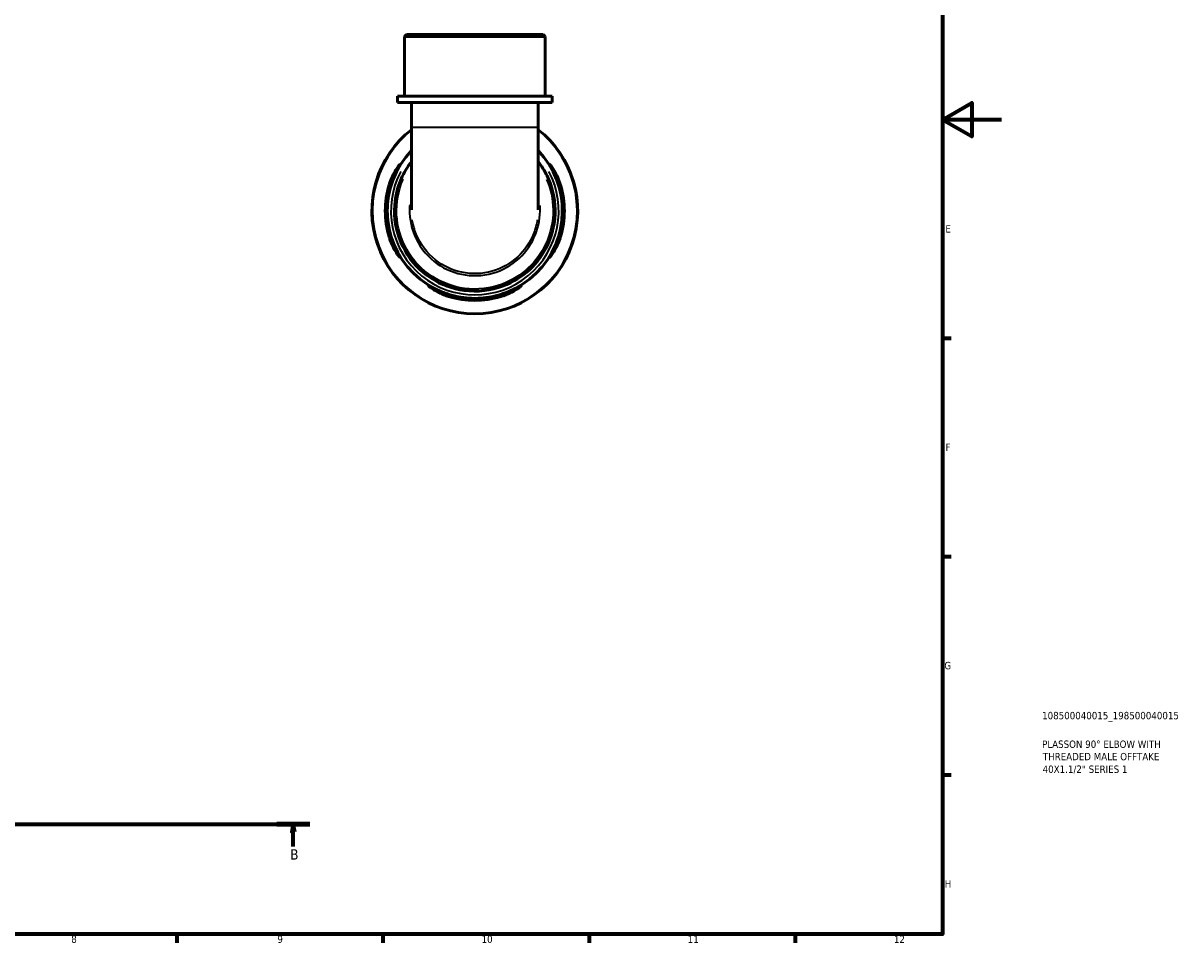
# Model space of a CAD drawing. Header units: millimetres. Extents: x 0 to 902, y 0 to 861.
# Tile 5 of 6: x 508 to 902, y 17 to 330. Entities that reach past the tile are written whole.
import ezdxf

# ---------------------------------------------------------------- set-up
doc = ezdxf.new("R2010")
doc.units = ezdxf.units.MM
doc.linetypes.add('CHAIN', pattern=[0.7087, 0.4724, -0.0591, 0.1181, -0.0591])
for name, color, linetype, lineweight in [('Border (ISO)', 7, 'Continuous', 70), ('Section Line (ISO)', 7, 'CHAIN', 70), ('Title (ISO)', 7, 'Continuous', 50), ('Visible (ISO)', 7, 'Continuous', 50), ('Visible Narrow (ISO)', 7, 'Continuous', 35)]:
    doc.layers.add(name, color=color, linetype=linetype, lineweight=lineweight)
doc.styles.add('Label Text (ISO)', font='tahoma.ttf')
doc.styles.add('Note Text (ISO)', font='tahoma.ttf')

# ---------------------------------------------------------------- blocks, each defined once
blk = doc.blocks.new('Borders Default Border')
at = {"layer": 'Border (ISO)'}
for p, q in [((821, 222.75), (823.9, 222.75)), ((821, 148.5), (823.9, 148.5)), ((821, 74.25), (823.9, 74.25)), ((560.67, 20), (560.67, 17.1)), ((630.75, 20), (630.75, 17.1)), ((700.83, 20), (700.83, 17.1)), ((770.92, 20), (770.92, 17.1))]:
    blk.add_line(p, q, dxfattribs=at)
at = {"layer": 'Border (ISO)', "flags": 128}
for points in [[(20, 20), (20, 574), (821, 574), (821, 20), (20, 20)], [(841, 297), (821, 297), (831, 302.77), (831, 291.23), (821, 297)]]:
    blk.add_lwpolyline(points, dxfattribs=at)
at = {"layer": 'Border (ISO)', "color": 232, "true_color": 0xca0064, "char_height": 2.5, "attachment_point": 7, "style": 'Note Text (ISO)'}
for s, insert in [('E', (821.94, 258.63)), ('F', (822, 184.38)), ('G', (821.61, 110.08)), ('H', (821.74, 35.88)), ('8', (524.81, 17.04)), ('9', (594.88, 17.05)), ('10', (664.29, 17.05)), ('11', (734.37, 17.1)), ('12', (804.46, 17.1))]:
    blk.add_mtext(s, dxfattribs=dict(at, insert=insert))
blk = doc.blocks.new('Title Blocks ISO')
at = {"layer": 'Title (ISO)', "color": 232, "true_color": 0xca0064, "style": 'Note Text (ISO)'}
for tag, p in [('PART_NUMBER_001', (33.84, 73.13)), ('DESCRIPTION_001', (33.84, 63.4)), ('DESCRIPTION_002', (34.09, 59.18)), ('DESCRIPTION_003', (34.02, 54.9))]:
    blk.add_attdef(tag, p, '', height=2.5, dxfattribs=at)
blk = doc.blocks.new('2dTransSection0')
at = {"layer": 'Section Line (ISO)', "linetype": 'CHAIN'}
blk.add_line((259.74, 57.4), (605.86, 57.4), dxfattribs=at)
at = {"layer": 'Section Line (ISO)', "linetype": 'Continuous', "lineweight": 140}
for p, q in [((259.74, 57.4), (270.89, 57.4)), ((594.72, 57.4), (605.86, 57.4))]:
    blk.add_line(p, q, dxfattribs=at)
at = {"layer": 'Section Line (ISO)', "linetype": 'Continuous'}
for p, q in [((265.31, 57.4), (264.81, 54.9)), ((265.31, 54.9), (265.31, 57.4)), ((265.81, 54.9), (265.31, 57.4)), ((600.29, 57.4), (599.79, 54.9)), ((600.29, 54.9), (600.29, 57.4)), ((600.79, 54.9), (600.29, 57.4)), ((264.81, 54.9), (265.81, 54.9)), ((265.31, 49.91), (265.31, 54.9)), ((599.79, 54.9), (600.79, 54.9)), ((600.29, 49.91), (600.29, 54.9))]:
    blk.add_line(p, q, dxfattribs=at)
at = {"layer": 'Section Line (ISO)', "linetype": 'Continuous', "flags": 128}
for points in [[(265.81, 54.9), (265.31, 57.4), (264.81, 54.9), (265.81, 54.9)], [(600.79, 54.9), (600.29, 57.4), (599.79, 54.9), (600.79, 54.9)]]:
    blk.add_lwpolyline(points, dxfattribs=at)
at = {"layer": 'Section Line (ISO)'}
for points in [[(265.81, 54.9), (265.31, 57.4), (264.81, 54.9), (265.81, 54.9)], [(600.79, 54.9), (600.29, 57.4), (599.79, 54.9), (600.79, 54.9)]]:
    blk.add_solid(points, dxfattribs=at)
at = {"layer": 'Section Line (ISO)', "char_height": 3.5, "attachment_point": 7, "style": 'Label Text (ISO)'}
for insert in [(264.25, 45.4), (599.22, 45.4)]:
    blk.add_mtext('B', dxfattribs=dict(at, insert=insert))

msp = doc.modelspace()

# ---------------------------------------------------------------- linework, layer by layer
at = {"layer": 'Visible (ISO)'}
for p, q in [((638.798, 325.991), (638.098, 325.291)), ((685.901, 325.291), (638.098, 325.291)), ((638.098, 304.991), (638.098, 325.291)), ((638.798, 325.991), (685.201, 325.991)), ((685.201, 325.991), (685.901, 325.291)), ((685.901, 304.991), (685.901, 325.291)), ((688.291, 304.991), (635.708, 304.991)), ((635.708, 302.891), (635.708, 304.991)), ((688.291, 302.891), (688.291, 304.991)), ((688.291, 302.891), (635.708, 302.891)), ((640.488, 302.891), (640.488, 294.456)), ((683.511, 302.891), (683.511, 294.456)), ((640.488, 294.456), (640.488, 266.304)), ((683.511, 266.304), (683.511, 294.456))]:
    msp.add_line(p, q, dxfattribs=at)
for radius, start, end in [(35, 127.92359, 52.07641), (29.75, 136.30858, 43.69142), (30.436, 163.19421, 196.80579), (29.751, 162.79537, 197.20463), (29.751, 342.79537, 17.20463), (30.436, 343.19421, 16.80579), (29.751, 252.79537, 287.20463), (30.436, 253.19421, 286.80579)]:
    msp.add_arc((661.999, 265.991), radius, start, end, dxfattribs=at)
for points, knots in [([(632.863, 274.791), (632.974, 275.16), (633.096, 275.527), (633.545, 276.775), (633.911, 277.615), (634.684, 279.148), (635.09, 279.836), (635.781, 280.887), (636.073, 281.276), (636.433, 281.699), (636.536, 281.793), (636.608, 281.789), (636.584, 281.7), (636.409, 281.317), (636.235, 280.989), (635.738, 280.036), (635.392, 279.361), (634.67, 277.79), (634.295, 276.886), (633.825, 275.557), (633.698, 275.175), (633.579, 274.791)], [-2.4790192, -2.4790192, -2.4790192, -2.4790192, -2.3627081, -2.3627081, -2.0765821, -2.0765821, -1.7793934, -1.7793934, -1.5106282, -1.5106282, -1.3077881, -1.3077881, -1.1151315, -1.1151315, -0.8806036, -0.8806036, -0.5856229, -0.5856229, -0.2787648, -0.2787648, -0.1576809, -0.1576809, -0.1576809, -0.1576809]), ([(640.491, 282.798), (639.07, 280.979), (637.877, 278.982), (635.295, 273.035), (634.527, 268.819), (634.942, 260.384), (636.17, 256.173), (640.445, 248.679), (643.525, 245.424), (650.548, 240.888), (654.393, 239.469), (662.842, 238.332), (667.473, 238.866), (675.012, 241.732), (678.075, 243.644), (683.157, 248.403), (685.207, 251.214), (688.456, 258.072), (689.361, 262.253), (689.233, 270.378), (688.298, 274.318), (685.732, 279.622), (684.701, 281.274), (683.509, 282.799)], [-6.94649, -6.94649, -6.94649, -6.94649, -6.6928478, -6.6928478, -6.2339967, -6.2339967, -5.7647805, -5.7647805, -5.2859503, -5.2859503, -4.8461232, -4.8461232, -4.3491262, -4.3491262, -3.9597088, -3.9597088, -3.5840045, -3.5840045, -3.1258453, -3.1258453, -2.6910472, -2.6910472, -2.4783071, -2.4783071, -2.4783071, -2.4783071]), ([(690.419, 274.791), (690.33, 275.08), (690.236, 275.367), (689.848, 276.499), (689.526, 277.312), (688.824, 278.915), (688.443, 279.68), (687.876, 280.777), (687.669, 281.164), (687.443, 281.629), (687.397, 281.751), (687.429, 281.815), (687.507, 281.755), (687.809, 281.422), (688.061, 281.1), (688.726, 280.131), (689.162, 279.423), (689.99, 277.828), (690.384, 276.951), (690.873, 275.615), (691.011, 275.205), (691.136, 274.791)], [-2.4596733, -2.4596733, -2.4596733, -2.4596733, -2.3687682, -2.3687682, -2.0987401, -2.0987401, -1.7859063, -1.7859063, -1.5384941, -1.5384941, -1.3426217, -1.3426217, -1.1452716, -1.1452716, -0.8922041, -0.8922041, -0.5721176, -0.5721176, -0.2699911, -0.2699911, -0.1397069, -0.1397069, -0.1397069, -0.1397069]), ([(633.579, 257.191), (633.668, 256.903), (633.762, 256.615), (634.15, 255.484), (634.472, 254.671), (635.174, 253.068), (635.555, 252.303), (636.122, 251.206), (636.33, 250.819), (636.556, 250.353), (636.602, 250.231), (636.57, 250.168), (636.491, 250.228), (636.19, 250.56), (635.938, 250.882), (635.272, 251.851), (634.837, 252.559), (634.009, 254.155), (633.615, 255.032), (633.125, 256.368), (632.988, 256.778), (632.863, 257.191)], [-2.4596733, -2.4596733, -2.4596733, -2.4596733, -2.3687682, -2.3687682, -2.0987401, -2.0987401, -1.7859063, -1.7859063, -1.5384941, -1.5384941, -1.3426217, -1.3426217, -1.1452716, -1.1452716, -0.8922041, -0.8922041, -0.5721176, -0.5721176, -0.2699911, -0.2699911, -0.1397069, -0.1397069, -0.1397069, -0.1397069]), ([(691.136, 257.191), (691.024, 256.822), (690.903, 256.456), (690.454, 255.207), (690.087, 254.368), (689.315, 252.835), (688.908, 252.147), (688.217, 251.095), (687.926, 250.707), (687.565, 250.284), (687.463, 250.189), (687.39, 250.193), (687.414, 250.282), (687.59, 250.665), (687.764, 250.993), (688.261, 251.947), (688.607, 252.622), (689.328, 254.192), (689.704, 255.096), (690.174, 256.426), (690.3, 256.808), (690.419, 257.191)], [-2.4790192, -2.4790192, -2.4790192, -2.4790192, -2.3627081, -2.3627081, -2.0765821, -2.0765821, -1.7793934, -1.7793934, -1.5106282, -1.5106282, -1.3077881, -1.3077881, -1.1151315, -1.1151315, -0.8806036, -0.8806036, -0.5856229, -0.5856229, -0.2787648, -0.2787648, -0.1576809, -0.1576809, -0.1576809, -0.1576809]), ([(653.199, 236.855), (652.83, 236.966), (652.464, 237.088), (651.215, 237.537), (650.376, 237.903), (648.842, 238.676), (648.155, 239.082), (647.103, 239.773), (646.715, 240.065), (646.292, 240.425), (646.197, 240.528), (646.201, 240.6), (646.29, 240.576), (646.673, 240.401), (647.001, 240.227), (647.955, 239.73), (648.63, 239.384), (650.2, 238.662), (651.104, 238.287), (652.434, 237.817), (652.815, 237.69), (653.199, 237.571)], [-2.4790192, -2.4790192, -2.4790192, -2.4790192, -2.3627081, -2.3627081, -2.0765821, -2.0765821, -1.7793934, -1.7793934, -1.5106282, -1.5106282, -1.3077881, -1.3077881, -1.1151315, -1.1151315, -0.8806036, -0.8806036, -0.5856229, -0.5856229, -0.2787648, -0.2787648, -0.1576809, -0.1576809, -0.1576809, -0.1576809]), ([(670.799, 237.571), (671.088, 237.661), (671.375, 237.754), (672.507, 238.142), (673.32, 238.464), (674.923, 239.166), (675.687, 239.548), (676.785, 240.114), (677.172, 240.322), (677.637, 240.548), (677.759, 240.594), (677.823, 240.562), (677.763, 240.483), (677.43, 240.182), (677.108, 239.93), (676.139, 239.264), (675.431, 238.829), (673.836, 238.001), (672.959, 237.607), (671.623, 237.117), (671.213, 236.98), (670.799, 236.855)], [-2.4596733, -2.4596733, -2.4596733, -2.4596733, -2.3687682, -2.3687682, -2.0987401, -2.0987401, -1.7859063, -1.7859063, -1.5384941, -1.5384941, -1.3426217, -1.3426217, -1.1452716, -1.1452716, -0.8922041, -0.8922041, -0.5721176, -0.5721176, -0.2699911, -0.2699911, -0.1397069, -0.1397069, -0.1397069, -0.1397069])]:
    msp.add_open_spline(points, degree=3, knots=knots, dxfattribs=at)
at = {"layer": 'Visible Narrow (ISO)'}
for p, q in [((640.753, 294.456), (683.246, 294.456)), ((632.899, 274.791), (633.543, 274.791)), ((690.455, 274.791), (691.1, 274.791)), ((633.543, 257.191), (632.899, 257.191)), ((691.1, 257.191), (690.455, 257.191)), ((653.199, 236.891), (653.199, 237.535)), ((670.799, 237.535), (670.799, 236.891))]:
    msp.add_line(p, q, dxfattribs=at)
for radius, start, end in [(34.775, 142.39144, 37.60856), (28.525, 152.05389, 27.94611)]:
    msp.add_arc((661.999, 265.991), radius, start, end, dxfattribs=at)
for points, knots in [([(686.411, 276.609), (687.802, 273.397), (688.554, 269.909), (688.668, 262.347), (687.783, 258.272), (684.615, 251.591), (682.616, 248.853), (677.664, 244.216), (674.679, 242.353), (667.332, 239.561), (662.82, 239.041), (654.588, 240.149), (650.841, 241.531), (643.998, 245.95), (640.996, 249.121), (636.828, 256.422), (635.629, 260.526), (635.219, 268.747), (635.964, 272.857), (637.583, 276.599), (637.585, 276.604), (637.587, 276.61)], [2.7312838, 2.7312838, 2.7312838, 2.7312838, 3.1258453, 3.1258453, 3.5840045, 3.5840045, 3.9597088, 3.9597088, 4.3491262, 4.3491262, 4.8461232, 4.8461232, 5.2859503, 5.2859503, 5.7647805, 5.7647805, 6.2339967, 6.2339967, 6.6928478, 6.6928478, 6.6935144, 6.6935144, 6.6935144, 6.6935144]), ([(639.852, 267.839), (639.85, 267.815), (639.849, 267.79), (639.625, 264.374), (640.178, 260.933), (642.892, 254.283), (645.228, 251.155), (650.875, 246.648), (654.073, 245.14), (660.934, 243.696), (664.604, 243.822), (671.381, 245.744), (674.493, 247.493), (679.462, 252.09), (681.371, 254.873), (683.746, 260.811), (684.289, 263.931), (684.178, 267.3), (684.165, 267.57), (684.146, 267.839)], [-1.6280218, -1.6280218, -1.6280218, -1.6280218, -1.6247353, -1.6247353, -1.1703963, -1.1703963, -0.6647473, -0.6647473, -0.2045595, -0.2045595, 0.272534, 0.272534, 0.737006, 0.737006, 1.1773756, 1.1773756, 1.5919216, 1.5919216, 1.628017, 1.628017, 1.628017, 1.628017]), ([(683.247, 262.924), (682.994, 261.304), (682.561, 259.713), (680.766, 255.227), (678.915, 252.531), (674.102, 248.077), (671.087, 246.383), (664.523, 244.522), (660.967, 244.399), (654.321, 245.798), (651.224, 247.259), (645.753, 251.625), (643.489, 254.656), (641.465, 259.614), (641.012, 261.254), (640.752, 262.924)], [-1.4034507, -1.4034507, -1.4034507, -1.4034507, -1.1773756, -1.1773756, -0.737006, -0.737006, -0.272534, -0.272534, 0.2045595, 0.2045595, 0.6647473, 0.6647473, 1.1703963, 1.1703963, 1.4034659, 1.4034659, 1.4034659, 1.4034659])]:
    msp.add_open_spline(points, degree=3, knots=knots, dxfattribs=at)

# ---------------------------------------------------------------- block references
msp.add_blockref('Borders Default Border', (0, 0))
msp.add_blockref('Title Blocks ISO', (821, 20)).add_auto_attribs({'PART_NUMBER_001': '108500040015_198500040015', 'DESCRIPTION_001': 'PLASSON 90° ELBOW WITH', 'DESCRIPTION_002': 'THREADED MALE OFFTAKE', 'DESCRIPTION_003': '40X1.1/2" SERIES 1'})
at = {"layer": 'Section Line (ISO)'}
msp.add_blockref('2dTransSection0', (0, 0), dxfattribs=at)

doc.saveas('drawing.dxf')
